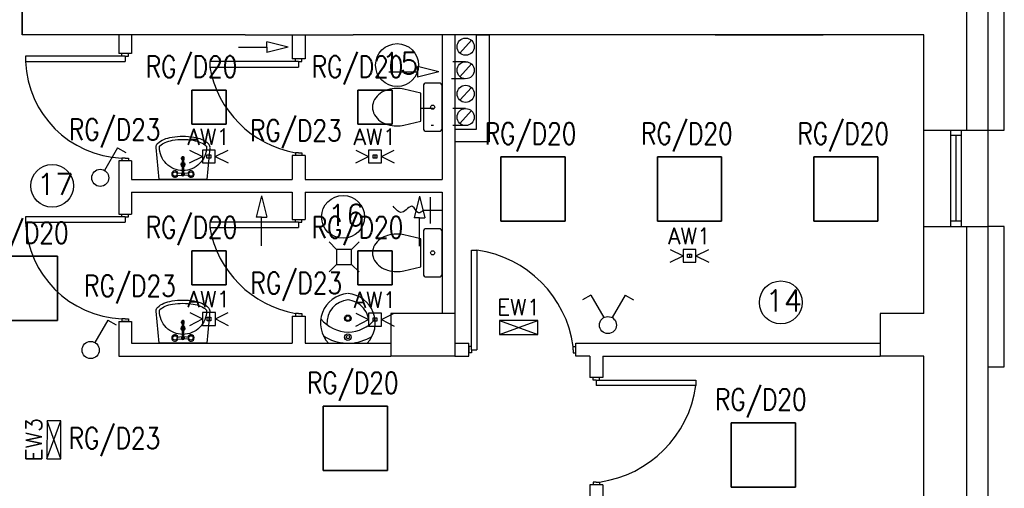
# Model space of a CAD drawing. Header units: inches. Extents: x 6268 to 12323, y 5221 to 42059.
# Tile 77 of 98: x 9525 to 10445, y 31059 to 31496. Entities that reach past the tile are written whole.
import ezdxf
from ezdxf.enums import TextEntityAlignment as Align

# ---------------------------------------------------------------- set-up
doc = ezdxf.new("R2010")
doc.units = ezdxf.units.IN
doc.header["$MEASUREMENT"] = 0
doc.linetypes.add('ACAD_ISO03W100', pattern=[30, 12, -18])
doc.layers.add('2DE_NUMEL', color=1, linetype='Continuous', lineweight=20)
doc.layers.add('DLXLUM', color=1, linetype='Continuous')
doc.layers.add('E_OPRAWY_LUXIONA', color=14, linetype='Continuous')
doc.styles.add('CP_ATTR', font='romans.shx')
doc.styles.get("Standard").update_dxf_attribs({"font": 'txt.shx'})

# ---------------------------------------------------------------- blocks, each defined once
blk = doc.blocks.new('*U1350')
for p, q in [((30, 30), (-30, 30)), ((-30, 30), (-30, -30)), ((-30, -30), (-30, 30)), ((-30, 30), (-30, 30)), ((-30, 30), (-30, -30)), ((30, 30), (-30, 30)), ((-30, 30), (-30, 30)), ((-30, 30), (30, 30)), ((-30, -30), (-30, 30)), ((-30, 30), (30, 30)), ((30, -30), (30, 30)), ((30, 30), (30, 30)), ((30, -30), (30, 30)), ((30, 30), (30, 30)), ((30, 30), (30, -30)), ((30, 30), (30, -30)), ((-30, -30), (30, -30)), ((-30, -30), (30, -30)), ((30, -30), (-30, -30)), ((-30, -30), (-30, -30)), ((-30, -30), (-30, -30)), ((30, -30), (-30, -30)), ((30, -30), (30, -30)), ((30, -30), (30, -30))]:
    blk.add_line(p, q)
blk = doc.blocks.new('*U1375')
for p, q in [((30, 30), (-30, 30)), ((-30, 30), (-30, -30)), ((-30, 30), (-30, -30)), ((-30, -30), (-30, 30)), ((-30, 30), (-30, 30)), ((30, 30), (-30, 30)), ((-30, 30), (-30, 30)), ((-30, 30), (30, 30)), ((-30, -30), (-30, 30)), ((-30, 30), (30, 30)), ((30, -30), (30, 30)), ((30, 30), (30, 30)), ((30, 30), (30, 30)), ((30, 30), (30, -30)), ((30, -30), (30, 30)), ((30, 30), (30, -30)), ((-30, -30), (30, -30)), ((30, -30), (-30, -30)), ((-30, -30), (-30, -30)), ((-30, -30), (30, -30)), ((-30, -30), (-30, -30)), ((30, -30), (-30, -30)), ((30, -30), (30, -30)), ((30, -30), (30, -30))]:
    blk.add_line(p, q)
blk = doc.blocks.new('*U1389')
for p, q in [((16, 16), (-16, 16)), ((-16, 16), (-16, -16)), ((-16, 16), (-16, -16)), ((-16, -16), (-16, 16)), ((-16, 16), (-16, 16)), ((16, 16), (-16, 16)), ((-16, 16), (-16, 16)), ((-16, 16), (16, 16)), ((-16, -16), (-16, 16)), ((-16, 16), (16, 16)), ((16, -16), (16, 16)), ((16, 16), (16, 16)), ((16, -16), (16, 16)), ((16, 16), (16, 16)), ((16, 16), (16, -16)), ((16, 16), (16, -16)), ((-16, -16), (16, -16)), ((-16, -16), (16, -16)), ((16, -16), (-16, -16)), ((-16, -16), (-16, -16)), ((-16, -16), (-16, -16)), ((16, -16), (-16, -16)), ((16, -16), (16, -16)), ((16, -16), (16, -16))]:
    blk.add_line(p, q)
blk = doc.blocks.new('*U1390')
for p, q in [((16, 16), (-16, 16)), ((-16, 16), (-16, -16)), ((-16, 16), (-16, -16)), ((-16, -16), (-16, 16)), ((-16, 16), (-16, 16)), ((16, 16), (-16, 16)), ((-16, 16), (-16, 16)), ((-16, 16), (16, 16)), ((-16, -16), (-16, 16)), ((-16, 16), (16, 16)), ((16, -16), (16, 16)), ((16, 16), (16, 16)), ((16, -16), (16, 16)), ((16, 16), (16, 16)), ((16, 16), (16, -16)), ((16, 16), (16, -16)), ((-16, -16), (16, -16)), ((-16, -16), (16, -16)), ((16, -16), (-16, -16)), ((-16, -16), (-16, -16)), ((-16, -16), (-16, -16)), ((16, -16), (-16, -16)), ((16, -16), (16, -16)), ((16, -16), (16, -16))]:
    blk.add_line(p, q)
blk = doc.blocks.new('*U1392')
for p, q in [((16, 16), (-16, 16)), ((-16, 16), (-16, -16)), ((-16, -16), (-16, 16)), ((-16, 16), (-16, 16)), ((-16, 16), (-16, -16)), ((16, 16), (-16, 16)), ((-16, 16), (-16, 16)), ((-16, 16), (16, 16)), ((-16, -16), (-16, 16)), ((-16, 16), (16, 16)), ((16, -16), (16, 16)), ((16, 16), (16, 16)), ((16, -16), (16, 16)), ((16, 16), (16, 16)), ((16, 16), (16, -16)), ((16, 16), (16, -16)), ((-16, -16), (16, -16)), ((-16, -16), (16, -16)), ((16, -16), (-16, -16)), ((-16, -16), (-16, -16)), ((-16, -16), (-16, -16)), ((16, -16), (-16, -16)), ((16, -16), (16, -16)), ((16, -16), (16, -16))]:
    blk.add_line(p, q)
blk = doc.blocks.new('*U1393')
for p, q in [((16, 16), (-16, 16)), ((-16, 16), (-16, -16)), ((-16, -16), (-16, 16)), ((-16, 16), (-16, 16)), ((-16, 16), (-16, -16)), ((16, 16), (-16, 16)), ((-16, 16), (-16, 16)), ((-16, 16), (16, 16)), ((-16, -16), (-16, 16)), ((-16, 16), (16, 16)), ((16, -16), (16, 16)), ((16, 16), (16, 16)), ((16, -16), (16, 16)), ((16, 16), (16, 16)), ((16, 16), (16, -16)), ((16, 16), (16, -16)), ((-16, -16), (16, -16)), ((16, -16), (-16, -16)), ((-16, -16), (-16, -16)), ((-16, -16), (16, -16)), ((-16, -16), (-16, -16)), ((16, -16), (-16, -16)), ((16, -16), (16, -16)), ((16, -16), (16, -16))]:
    blk.add_line(p, q)
blk = doc.blocks.new('*U1395')
for p, q in [((30, 30), (-30, 30)), ((-30, 30), (-30, -30)), ((-30, 30), (-30, -30)), ((-30, -30), (-30, 30)), ((-30, 30), (-30, 30)), ((30, 30), (-30, 30)), ((-30, 30), (-30, 30)), ((-30, 30), (30, 30)), ((-30, -30), (-30, 30)), ((-30, 30), (30, 30)), ((30, -30), (30, 30)), ((30, 30), (30, 30)), ((30, -30), (30, 30)), ((30, 30), (30, 30)), ((30, 30), (30, -30)), ((30, 30), (30, -30)), ((-30, -30), (30, -30)), ((-30, -30), (30, -30)), ((30, -30), (-30, -30)), ((-30, -30), (-30, -30)), ((-30, -30), (-30, -30)), ((30, -30), (-30, -30)), ((30, -30), (30, -30)), ((30, -30), (30, -30))]:
    blk.add_line(p, q)
blk = doc.blocks.new('*U1396')
for p, q in [((30, 30), (-30, 30)), ((-30, 30), (-30, -30)), ((-30, 30), (-30, -30)), ((-30, -30), (-30, 30)), ((-30, 30), (-30, 30)), ((30, 30), (-30, 30)), ((-30, 30), (-30, 30)), ((-30, 30), (30, 30)), ((-30, -30), (-30, 30)), ((-30, 30), (30, 30)), ((30, -30), (30, 30)), ((30, 30), (30, 30)), ((30, -30), (30, 30)), ((30, 30), (30, 30)), ((30, 30), (30, -30)), ((30, 30), (30, -30)), ((-30, -30), (30, -30)), ((-30, -30), (30, -30)), ((30, -30), (-30, -30)), ((-30, -30), (-30, -30)), ((-30, -30), (-30, -30)), ((30, -30), (-30, -30)), ((30, -30), (30, -30)), ((30, -30), (30, -30))]:
    blk.add_line(p, q)
blk = doc.blocks.new('*U1397')
for p, q in [((30, 30), (-30, 30)), ((-30, 30), (-30, -30)), ((-30, 30), (-30, -30)), ((-30, -30), (-30, 30)), ((-30, 30), (-30, 30)), ((30, 30), (-30, 30)), ((-30, 30), (-30, 30)), ((-30, 30), (30, 30)), ((-30, -30), (-30, 30)), ((-30, 30), (30, 30)), ((30, -30), (30, 30)), ((30, 30), (30, 30)), ((30, -30), (30, 30)), ((30, 30), (30, 30)), ((30, 30), (30, -30)), ((30, 30), (30, -30)), ((-30, -30), (30, -30)), ((-30, -30), (30, -30)), ((30, -30), (-30, -30)), ((-30, -30), (-30, -30)), ((-30, -30), (-30, -30)), ((30, -30), (-30, -30)), ((30, -30), (30, -30)), ((30, -30), (30, -30))]:
    blk.add_line(p, q)
blk = doc.blocks.new('*U1401')
for p, q in [((30, 30), (-30, 30)), ((-30, 30), (-30, -30)), ((-30, 30), (-30, -30)), ((-30, -30), (-30, 30)), ((-30, 30), (-30, 30)), ((30, 30), (-30, 30)), ((-30, 30), (-30, 30)), ((-30, 30), (30, 30)), ((-30, -30), (-30, 30)), ((-30, 30), (30, 30)), ((30, -30), (30, 30)), ((30, 30), (30, 30)), ((30, -30), (30, 30)), ((30, 30), (30, 30)), ((30, 30), (30, -30)), ((30, 30), (30, -30)), ((-30, -30), (30, -30)), ((-30, -30), (-30, -30)), ((-30, -30), (30, -30)), ((30, -30), (-30, -30)), ((-30, -30), (-30, -30)), ((30, -30), (-30, -30)), ((30, -30), (30, -30)), ((30, -30), (30, -30))]:
    blk.add_line(p, q)
blk = doc.blocks.new('CPEL_2598')
for p, q in [((-0.4, 0.7), (-0.594, 0.589)), ((-0.4, 0.7), (-0.099, 0.174)), ((0.4, 0.7), (0.099, 0.174)), ((0.4, 0.7), (0.594, 0.589))]:
    blk.add_line(p, q)
blk.add_circle((0, 0), 0.2)
at = {"linetype": 'ByBlock', "style": 'CP_ATTR', "flags": 9}
for tag, p in [('NAME', (-0.092, -0.018)), ('GROUP', (-0.092, -0.018)), ('NUMBER', (-0.092, -0.018)), ('PRODUCER', (-0.092, -0.018)), ('ARTICLE', (-0.092, -0.018)), ('CHARACTER', (-0.092, -0.018)), ('VOLTAGE', (-0.092, -0.019)), ('WEIGHT', (-0.092, -0.018)), ('OTHER', (-0.092, -0.018)), ('PRODUCT-TYPE', (-0.092, -0.019)), ('ORDER-NO', (-0.092, -0.019)), ('POWER', (-0.092, -0.019))]:
    blk.add_attdef(tag, text='', height=0.00005, dxfattribs=at).set_placement(p, align=Align.MIDDLE_LEFT)
blk = doc.blocks.new('CPEL_25941')
for q in [(0.099, 0.174), (0.594, 0.589)]:
    blk.add_line((0.4, 0.7), q)
blk.add_circle((0, 0), 0.2)
at = {"linetype": 'ByBlock', "style": 'CP_ATTR', "flags": 9}
for tag, p in [('NAME', (-0.092, -0.018)), ('GROUP', (-0.092, -0.018)), ('NUMBER', (-0.092, -0.018)), ('PRODUCER', (-0.092, -0.018)), ('ARTICLE', (-0.092, -0.018)), ('CHARACTER', (-0.092, -0.018)), ('VOLTAGE', (-0.092, -0.019)), ('WEIGHT', (-0.092, -0.018)), ('OTHER', (-0.092, -0.018)), ('PRODUCT-TYPE', (-0.092, -0.019)), ('ORDER-NO', (-0.092, -0.019)), ('POWER', (-0.092, -0.019))]:
    blk.add_attdef(tag, text='', height=0.00005, dxfattribs=at).set_placement(p, align=Align.MIDDLE_LEFT)
blk = doc.blocks.new('AW11')
at = {"layer": 'E_OPRAWY_LUXIONA'}
for p, q in [((-18, 6), (-6, 0)), ((-18, -6), (-6, 0)), ((0, 1.58), (0, -1.58)), ((6, 0), (18, 6)), ((6, 0), (18, -6))]:
    blk.add_line(p, q, dxfattribs=at)
for points in [[(-6, -6), (6, -6), (6, 6), (-6, 6)], [(-1.8, 1.58), (1.8, 1.58), (1.8, -1.58), (-1.8, -1.58)]]:
    blk.add_lwpolyline(points, close=True, dxfattribs=at)
blk.add_attdef('B', text='', height=8, dxfattribs=at).set_placement((0, 11), align=Align.CENTER)
blk = doc.blocks.new('EWW1')
at = {"layer": 'E_OPRAWY_LUXIONA'}
for p, q in [((262874.5, -591188.3), (263230.5, -591318.3)), ((262874.5, -591318.3), (263230.5, -591188.3))]:
    blk.add_line(p, q, dxfattribs=at)
at = {"layer": 'E_OPRAWY_LUXIONA', "ltscale": 0.1}
blk.add_lwpolyline([(262874.5, -591318.3), (263230.5, -591318.3), (263230.5, -591188.3), (262874.5, -591188.3)], close=True, dxfattribs=at)
at = {"layer": 'E_OPRAWY_LUXIONA'}
blk.add_attdef('H', text='', height=77.4, dxfattribs=at).set_placement((263052.5, -591139.9), align=Align.CENTER)
blk = doc.blocks.new('cp_num_el')
at = {"linetype": 'ByBlock', "style": 'CP_ATTR', "width": 0.8, "flags": 12}
blk.add_attdef('VAL', (0, 0), '', height=1, dxfattribs=at)

msp = doc.modelspace()

# ---------------------------------------------------------------- linework, layer by layer
for p, q in [((9527.543, 31481.907), (9527.543, 31549.907)), ((9527.543, 31549.907), (9527.543, 31481.907)), ((10444.543, 31392.907), (10444.414, 31531.907)), ((10409.543, 31392.907), (10409.543, 31519.907)), ((10429.543, 31392.907), (10429.543, 31524.907)), ((9735.543, 31481.907), (9527.543, 31481.907)), ((9617.543, 31481.907), (9527.543, 31481.907)), ((9617.543, 31481.907), (9617.543, 31464.407)), ((9629.543, 31481.907), (9629.543, 31464.407)), ((9755.837, 31470.477), (9755.837, 31475.477)), ((9775.837, 31470.477), (9755.837, 31475.477)), ((9779.543, 31481.907), (9779.543, 31459.407)), ((9791.543, 31481.907), (9791.543, 31459.407)), ((10174.543, 31481.907), (9836.543, 31481.907)), ((9919.543, 31481.907), (9919.543, 31346.907)), ((10369.543, 31481.907), (9931.543, 31481.907)), ((9931.543, 31481.907), (9931.543, 31221.907)), ((9931.543, 31481.907), (9931.543, 31393.907)), ((9936.234, 31464.886), (9946.853, 31476.855)), ((9951.543, 31393.907), (9951.543, 31481.907)), ((9951.543, 31481.907), (9963.543, 31481.907)), ((9963.543, 31481.907), (9963.543, 31381.907)), ((10174.543, 31481.907), (10275.543, 31481.907)), ((10369.543, 31481.907), (10275.543, 31481.907)), ((10369.543, 31392.907), (10369.543, 31481.907)), ((9629.543, 31464.407), (9617.543, 31464.407)), ((9620.543, 31461.907), (9620.543, 31464.407)), ((9626.543, 31461.907), (9626.543, 31464.407)), ((9729.28, 31470.477), (9755.837, 31470.477)), ((9755.837, 31470.477), (9755.837, 31465.477)), ((9775.837, 31470.477), (9755.837, 31465.477)), ((9620.543, 31461.907), (9530.543, 31461.907)), ((9530.543, 31461.907), (9530.543, 31456.907)), ((9530.543, 31456.907), (9623.543, 31456.907)), ((9623.543, 31461.907), (9620.543, 31461.907)), ((9623.543, 31461.907), (9623.543, 31456.907)), ((9623.543, 31461.907), (9626.543, 31461.907)), ((9782.543, 31456.907), (9702.543, 31456.907)), ((9702.543, 31456.907), (9702.543, 31451.907)), ((9791.543, 31459.407), (9779.543, 31459.407)), ((9782.543, 31456.907), (9782.543, 31459.407)), ((9785.543, 31456.907), (9782.543, 31456.907)), ((9785.543, 31456.907), (9785.543, 31451.907)), ((9785.543, 31456.907), (9788.543, 31456.907)), ((9788.543, 31456.907), (9788.543, 31459.407)), ((9936.234, 31442.886), (9946.853, 31454.855)), ((9702.543, 31451.907), (9785.543, 31451.907)), ((9869.944, 31447.503), (9896.5, 31447.503)), ((9896.5, 31447.503), (9896.5, 31452.503)), ((9916.5, 31447.503), (9896.5, 31452.503)), ((9896.5, 31447.503), (9896.5, 31442.503)), ((9916.5, 31447.503), (9896.5, 31442.503)), ((9936.234, 31420.886), (9946.853, 31432.855)), ((9936.234, 31399.184), (9946.853, 31411.153)), ((9931.543, 31393.907), (9951.543, 31393.907)), ((10369.543, 31392.907), (10429.543, 31392.907)), ((10369.543, 31302.907), (10369.543, 31392.907)), ((10369.543, 31302.907), (10369.543, 31392.907)), ((10394.543, 31302.907), (10394.543, 31392.907)), ((10404.543, 31302.907), (10404.543, 31392.907)), ((10429.543, 31302.907), (10429.543, 31392.907)), ((10429.543, 31302.907), (10429.543, 31392.907)), ((10429.543, 31392.907), (10444.543, 31392.907)), ((9963.543, 31381.907), (9931.543, 31381.907)), ((10404.543, 31387.907), (10394.543, 31387.907)), ((10399.543, 31307.907), (10399.543, 31387.907)), ((9785.543, 31371.907), (9782.543, 31371.907)), ((9782.543, 31371.907), (9782.543, 31369.407)), ((9785.543, 31371.907), (9788.543, 31371.907)), ((9788.543, 31371.907), (9788.543, 31369.407)), ((9617.543, 31364.407), (9617.543, 31314.407)), ((9629.543, 31364.407), (9617.543, 31364.407)), ((9623.543, 31366.907), (9620.543, 31366.907)), ((9620.543, 31366.907), (9620.543, 31364.407)), ((9623.543, 31366.907), (9626.543, 31366.907)), ((9626.543, 31366.907), (9626.543, 31364.407)), ((9629.543, 31364.407), (9629.543, 31346.907)), ((9676.261, 31366.11), (9676.261, 31366.99)), ((9779.543, 31369.407), (9779.543, 31346.907)), ((9791.543, 31369.407), (9779.543, 31369.407)), ((9791.543, 31369.407), (9791.543, 31346.907)), ((9629.543, 31346.907), (9779.543, 31346.907)), ((9671.81, 31352.782), (9676.661, 31353.146)), ((9671.81, 31351.038), (9676.661, 31350.674)), ((9678.36, 31353.146), (9683.211, 31352.782)), ((9683.211, 31351.038), (9678.36, 31350.674)), ((9791.543, 31346.907), (9919.543, 31346.907)), ((9629.543, 31334.907), (9629.543, 31314.407)), ((9629.543, 31334.907), (9779.543, 31334.907)), ((9750.906, 31331.571), (9745.906, 31311.571)), ((9750.906, 31331.571), (9755.906, 31311.571)), ((9779.543, 31334.907), (9779.543, 31309.407)), ((9791.543, 31334.907), (9791.543, 31309.407)), ((9791.543, 31334.907), (9919.543, 31334.907)), ((9898.542, 31331.191), (9893.542, 31311.191)), ((9898.542, 31331.191), (9903.542, 31311.191)), ((9908.559, 31305.689), (9908.559, 31330.396)), ((9919.543, 31334.907), (9919.543, 31221.907)), ((9919.543, 31318.043), (9902.274, 31318.043)), ((9620.543, 31311.907), (9530.543, 31311.907)), ((9530.543, 31311.907), (9530.543, 31306.907)), ((9617.543, 31314.407), (9629.543, 31314.407)), ((9620.543, 31311.907), (9620.543, 31314.407)), ((9620.543, 31314.407), (9626.543, 31314.407)), ((9623.543, 31311.907), (9620.543, 31311.907)), ((9623.543, 31311.907), (9623.543, 31306.907)), ((9623.543, 31311.907), (9626.543, 31311.907)), ((9626.543, 31311.907), (9626.543, 31314.407)), ((9750.906, 31311.571), (9745.906, 31311.571)), ((9750.906, 31285.014), (9750.906, 31311.571)), ((9750.906, 31311.571), (9755.906, 31311.571)), ((9779.543, 31309.407), (9791.543, 31309.407)), ((9782.543, 31306.907), (9782.543, 31309.407)), ((9788.543, 31306.907), (9788.543, 31309.407)), ((9898.542, 31311.191), (9893.542, 31311.191)), ((9898.542, 31284.634), (9898.542, 31311.191)), ((9898.542, 31311.191), (9903.542, 31311.191)), ((10404.543, 31307.907), (10394.543, 31307.907)), ((10404.543, 31302.907), (10404.543, 31307.907)), ((9530.543, 31306.907), (9623.543, 31306.907)), ((9782.543, 31306.907), (9702.543, 31306.907)), ((9702.543, 31306.907), (9702.543, 31301.907)), ((9702.543, 31301.907), (9785.543, 31301.907)), ((9785.543, 31306.907), (9782.543, 31306.907)), ((9785.543, 31306.907), (9785.543, 31301.907)), ((9785.543, 31306.907), (9788.543, 31306.907)), ((10369.543, 31221.907), (10369.543, 31302.907)), ((10369.543, 31302.907), (10429.543, 31302.907)), ((10409.543, 30587.907), (10409.543, 31302.907)), ((10429.543, 30567.907), (10429.543, 31302.907)), ((10444.543, 31302.907), (10429.543, 31302.907)), ((10444.543, 31171.907), (10444.543, 31302.907)), ((9814.032, 31288.542), (9821.032, 31281.542)), ((9835.032, 31281.542), (9821.032, 31281.542)), ((9821.032, 31281.542), (9821.032, 31267.542)), ((9842.032, 31288.542), (9835.032, 31281.542)), ((9835.032, 31274.542), (9835.032, 31281.542)), ((9835.032, 31267.542), (9835.032, 31281.542)), ((9947.043, 31190.907), (9947.043, 31280.907)), ((9947.043, 31280.907), (9952.043, 31280.907)), ((9952.043, 31280.907), (9952.043, 31187.907)), ((9814.032, 31260.542), (9821.032, 31267.542)), ((9821.032, 31267.542), (9835.032, 31267.542)), ((9842.032, 31260.542), (9835.032, 31267.542)), ((9623.543, 31216.907), (9620.543, 31216.907)), ((9620.543, 31216.907), (9620.543, 31214.407)), ((9623.543, 31216.907), (9626.543, 31216.907)), ((9626.543, 31216.907), (9626.543, 31214.407)), ((9779.543, 31219.407), (9779.543, 31193.907)), ((9779.543, 31219.407), (9791.543, 31219.407)), ((9785.543, 31221.907), (9782.543, 31221.907)), ((9782.543, 31221.907), (9782.543, 31219.407)), ((9785.543, 31221.907), (9788.543, 31221.907)), ((9788.543, 31221.907), (9788.543, 31219.407)), ((9791.543, 31219.407), (9791.543, 31193.907)), ((9931.543, 31221.907), (9871.543, 31221.907)), ((9871.543, 31221.907), (9871.543, 31181.907)), ((9931.543, 31221.907), (9931.543, 31181.907)), ((10369.543, 31221.907), (10328.543, 31221.907)), ((10328.543, 31221.907), (10328.543, 31181.907)), ((9617.543, 31214.407), (9617.543, 31181.907)), ((9617.543, 31214.407), (9629.543, 31214.407)), ((9626.543, 31214.407), (9620.543, 31214.407)), ((9629.543, 31214.407), (9629.543, 31193.907)), ((9676.261, 31213.11), (9676.261, 31213.99)), ((9671.81, 31199.782), (9676.661, 31200.146)), ((9671.81, 31198.038), (9676.661, 31197.674)), ((9678.36, 31200.146), (9683.211, 31199.782)), ((9683.211, 31198.038), (9678.36, 31197.674)), ((9629.543, 31193.907), (9779.543, 31193.907)), ((9791.543, 31193.907), (9871.543, 31193.907)), ((9944.543, 31181.907), (9944.543, 31193.907)), ((9947.043, 31190.907), (9944.543, 31190.907)), ((9944.543, 31190.907), (9944.543, 31184.907)), ((9947.043, 31187.907), (9947.043, 31190.907)), ((10042.043, 31187.907), (10042.043, 31190.907)), ((10042.043, 31190.907), (10044.543, 31190.907)), ((10044.543, 31181.907), (10044.543, 31193.907)), ((9617.543, 31181.907), (9871.543, 31181.907)), ((9931.543, 31181.907), (9871.543, 31181.907)), ((9931.543, 31181.907), (9944.543, 31181.907)), ((9947.043, 31184.907), (9944.543, 31184.907)), ((9947.043, 31187.907), (9952.043, 31187.907)), ((9947.043, 31187.907), (9947.043, 31184.907)), ((10042.043, 31187.907), (10042.043, 31184.907)), ((10042.043, 31184.907), (10044.543, 31184.907)), ((10057.543, 31181.907), (10044.543, 31181.907)), ((10057.543, 31181.907), (10057.543, 31161.907)), ((10069.543, 31181.907), (10069.543, 31161.907)), ((10069.543, 31181.907), (10069.543, 31161.907)), ((10369.543, 31181.907), (10328.543, 31181.907)), ((10369.543, 30627.907), (10369.543, 31181.907)), ((10369.543, 30627.907), (10369.543, 31181.907)), ((10429.543, 31171.907), (10444.543, 31171.907)), ((10069.543, 31161.907), (10057.543, 31161.907)), ((10060.543, 31159.407), (10060.543, 31161.907)), ((10066.543, 31161.907), (10060.543, 31161.907)), ((10066.543, 31159.407), (10066.543, 31161.907)), ((10063.543, 31159.407), (10060.543, 31159.407)), ((10063.543, 31159.407), (10063.543, 31154.407)), ((10063.543, 31159.407), (10066.543, 31159.407)), ((10156.543, 31154.407), (10063.543, 31154.407)), ((10066.543, 31159.407), (10156.543, 31159.407)), ((10156.543, 31159.407), (10156.543, 31154.407)), ((10057.543, 31061.907), (10057.543, 30627.907)), ((10069.543, 31061.907), (10057.543, 31061.907)), ((10063.543, 31064.407), (10060.543, 31064.407)), ((10060.543, 31064.407), (10060.543, 31061.907)), ((10063.543, 31064.407), (10066.543, 31064.407)), ((10066.543, 31064.407), (10066.543, 31061.907)), ((10069.543, 31061.907), (10069.543, 30627.907))]:
    msp.add_line(p, q)
at = {"linetype": 'Continuous'}
for p, q in [((9735.543, 31481.907), (9836.543, 31481.907)), ((9931.543, 31193.907), (9944.543, 31193.907)), ((10044.543, 31193.907), (10328.543, 31193.907)), ((9931.543, 31181.907), (9944.543, 31181.907)), ((10069.543, 31181.907), (10328.543, 31181.907))]:
    msp.add_line(p, q, dxfattribs=at)
at = {"linetype": 'ACAD_ISO03W100'}
for p, q in [((9941.543, 31456.87), (9919.543, 31456.87)), ((9940.407, 31440.87), (9919.543, 31440.87)), ((9941.543, 31413.168), (9889.446, 31413.168)), ((9941.543, 31397.168), (9909.446, 31397.168))]:
    msp.add_line(p, q, dxfattribs=at)
for points in [[(9527.543, 31481.907), (9527.543, 31549.907)], [(9883.827, 31397.7), (9899.56, 31401.334), (9899.56, 31427.481), (9883.827, 31431.114)], [(9883.827, 31261.7), (9899.56, 31265.334), (9899.56, 31291.481), (9883.827, 31295.114)]]:
    msp.add_lwpolyline(points)
for points in [[(9902.043, 31434.407), (9902.043, 31394.407, 0.4142136), (9904.543, 31391.907), (9917.043, 31391.907, 0.4142136), (9919.543, 31394.407), (9919.543, 31434.407, 0.4142136), (9917.043, 31436.907), (9904.543, 31436.907, 0.4142136)], [(9902.043, 31298.407), (9902.043, 31258.407, 0.4142136), (9904.543, 31255.907), (9917.043, 31255.907, 0.4142136), (9919.543, 31258.407), (9919.543, 31298.407, 0.4142136), (9917.043, 31300.907), (9904.543, 31300.907, 0.4142136)]]:
    msp.add_lwpolyline(points, format="xyb", close=True)
for points in [[(9856.441, 31421.464, 0.1321382), (9854.543, 31414.407, 0.1321382), (9856.441, 31407.351)], [(9868.697, 31398.116, 0.0720394), (9877.043, 31396.907, 0.0582401), (9883.827, 31397.7)], [(9702.492, 31376.867), (9699.751, 31346.907), (9655.27, 31346.907), (9652.529, 31376.867, -0.0228092), (9652.511, 31377.274, -0.2034528), (9653.876, 31380.492, -0.0971632), (9659.833, 31384.345, -0.0541309), (9667.317, 31386.436, -0.0410715), (9677.511, 31387.274, -0.0410715), (9687.704, 31386.436, -0.0541309), (9695.188, 31384.345, -0.0971632), (9701.145, 31380.492, -0.2034528), (9702.511, 31377.274, -0.2034528)], [(9655.517, 31377.14, -0.0228092), (9655.511, 31377.274, -0.2034528), (9655.96, 31378.334, -0.0971632), (9660.947, 31381.56, -0.0541309), (9667.807, 31383.476, -0.0410715), (9677.511, 31384.274, -0.0410715), (9687.214, 31383.476, -0.0541309), (9694.074, 31381.56, -0.0971632), (9699.061, 31378.334, -0.2034528), (9699.511, 31377.274, -0.0984914), (9697.836, 31368.855, -0.0984914), (9693.067, 31361.718, -0.0984914), (9685.93, 31356.949, -0.0984914), (9677.511, 31355.274, -0.0984914), (9669.092, 31356.949, -0.0984914), (9661.954, 31361.718, -0.0984914), (9657.185, 31368.855, -0.0984914), (9655.511, 31377.274)], [(9676.354, 31366.554, 0.104546), (9676.261, 31366.11, 0.104546), (9676.354, 31365.666, 0.1007965), (9676.627, 31365.283)], [(9678.761, 31366.11), (9678.761, 31366.99, 0.104546), (9678.667, 31367.434, 0.1007965), (9678.395, 31367.817, 0.0959107), (9677.993, 31368.07, 0.0927204), (9677.511, 31368.16, 0.0927204), (9677.029, 31368.07, 0.0959107), (9676.627, 31367.817, 0.1007965), (9676.354, 31367.434)], [(9677.511, 31367.28, 0.0927204), (9677.029, 31367.19, 0.0959107), (9676.627, 31366.937, 0.1007965), (9676.354, 31366.554)], [(9676.72, 31366.392, 0.104546), (9676.661, 31366.11), (9676.661, 31351.91, 1), (9678.361, 31351.91), (9678.361, 31366.11, 0.104546), (9678.301, 31366.392)], [(9678.667, 31366.554, 0.1007965), (9678.395, 31366.937, 0.0959107), (9677.993, 31367.19)], [(9678.361, 31365.252, 0.0091413), (9678.395, 31365.283, 0.1007965), (9678.667, 31365.666, 0.104546), (9678.761, 31366.11, 0.104546), (9678.667, 31366.554)], [(9856.441, 31285.464, 0.1321382), (9854.543, 31278.407, 0.1321382), (9856.441, 31271.351)], [(9868.697, 31262.116, 0.0720394), (9877.043, 31260.907, 0.0582401), (9883.827, 31261.7)], [(9702.492, 31223.867), (9699.751, 31193.907), (9655.27, 31193.907), (9652.529, 31223.867, -0.0228092), (9652.511, 31224.274, -0.2034528), (9653.876, 31227.492, -0.0971632), (9659.833, 31231.345, -0.0541309), (9667.317, 31233.436, -0.0410715), (9677.511, 31234.274, -0.0410715), (9687.704, 31233.436, -0.0541309), (9695.188, 31231.345, -0.0971632), (9701.145, 31227.492, -0.2034528), (9702.511, 31224.274, -0.2034528)], [(9655.517, 31224.14, -0.0228092), (9655.511, 31224.274, -0.2034528), (9655.96, 31225.334, -0.0971632), (9660.947, 31228.56, -0.0541309), (9667.807, 31230.476, -0.0410715), (9677.511, 31231.274, -0.0410715), (9687.214, 31230.476, -0.0541309), (9694.074, 31228.56, -0.0971632), (9699.061, 31225.334, -0.2034528), (9699.511, 31224.274, -0.0984914), (9697.836, 31215.855, -0.0984914), (9693.067, 31208.718, -0.0984914), (9685.93, 31203.949, -0.0984914), (9677.511, 31202.274, -0.0984914), (9669.092, 31203.949, -0.0984914), (9661.954, 31208.718, -0.0984914), (9657.185, 31215.855, -0.0984914), (9655.511, 31224.274)], [(9676.354, 31213.554, 0.104546), (9676.261, 31213.11, 0.104546), (9676.354, 31212.666, 0.1007965), (9676.627, 31212.283)], [(9678.761, 31213.11), (9678.761, 31213.99, 0.104546), (9678.667, 31214.434, 0.1007965), (9678.395, 31214.817, 0.0959107), (9677.993, 31215.07, 0.0927204), (9677.511, 31215.16, 0.0927204), (9677.029, 31215.07, 0.0959107), (9676.627, 31214.817, 0.1007965), (9676.354, 31214.434)], [(9677.511, 31214.28, 0.0927204), (9677.029, 31214.19, 0.0959107), (9676.627, 31213.937, 0.1007965), (9676.354, 31213.554)], [(9676.72, 31213.392, 0.104546), (9676.661, 31213.11), (9676.661, 31198.91, 1), (9678.361, 31198.91), (9678.361, 31213.11, 0.104546), (9678.301, 31213.392)], [(9678.667, 31213.554, 0.1007965), (9678.395, 31213.937, 0.0959107), (9677.993, 31214.19)], [(9678.361, 31212.252, 0.0091413), (9678.395, 31212.283, 0.1007965), (9678.667, 31212.666, 0.104546), (9678.761, 31213.11, 0.104546), (9678.667, 31213.554)]]:
    msp.add_lwpolyline(points, format="xyb")
for centre, radius in [((9877.487, 31453.715), 20), ((9941.543, 31470.87), 8), ((9941.543, 31448.87), 8), ((9941.543, 31426.87), 8), ((9910.793, 31414.407), 1.959), ((9941.543, 31405.168), 8), ((9555.41, 31340.934), 20), ((9670.011, 31351.91), 2), ((9685.011, 31351.91), 2), ((9827.049, 31311.969), 20), ((9910.793, 31278.407), 1.959), ((10235.782, 31232.151), 20), ((9831.543, 31217.267), 3.052), ((9831.543, 31217.267), 2.152), ((9670.011, 31198.91), 2), ((9685.011, 31198.91), 2), ((9831.543, 31199.67), 3.052), ((9831.543, 31199.67), 1.552)]:
    msp.add_circle(centre, radius)
for centre, radius, start, end in [((9624.271, 31460.635), 93.802, 182.277491, 267.722543), ((9799.915, 31469.279), 98.91, 190.115682, 259.884311), ((9872.66, 31412.058), 18.749, 125.537686, 149.890592), ((9875.31, 31408.348), 23.308, 106.481727, 125.537686), ((9877.043, 31402.491), 29.417, 90, 106.481727), ((9877.043, 31402.491), 29.417, 76.667411, 90), ((9872.66, 31416.756), 18.749, 210.109408, 234.462314), ((9875.31, 31420.466), 23.308, 234.462314, 253.518273), ((9677.357, 31366.99), 1.097, 156.126548, 180), ((9677.48, 31366.194), 1.248, 226.896519, 228.991514), ((9677.432, 31366.077), 0.778, 133.103481, 156.126548), ((9677.48, 31366.026), 0.848, 111.189371, 133.103481), ((9677.511, 31365.946), 0.934, 90, 111.189371), ((9677.511, 31365.946), 1.334, 68.810629, 90), ((9677.511, 31365.946), 0.934, 68.810629, 90), ((9677.542, 31366.026), 0.848, 46.896519, 68.810629), ((9677.59, 31366.077), 0.778, 23.873452, 46.896519), ((9670.011, 31351.91), 3, 18.479542, 341.520458), ((9677.511, 31360.774), 2, 115.150674, 244.849326), ((9677.511, 31360.774), 2, 295.150674, 64.849326), ((9685.011, 31351.91), 3, 198.479542, 161.520458), ((9677.511, 31351.91), 1.5, 124.518103, 55.481897), ((9624.271, 31310.635), 93.802, 182.277491, 267.722543), ((9799.915, 31319.279), 98.91, 190.115682, 259.884311), ((9872.66, 31276.058), 18.749, 125.537686, 149.890592), ((9875.31, 31272.348), 23.308, 106.481727, 125.537686), ((9877.043, 31266.491), 29.417, 90, 106.481727), ((9877.043, 31266.491), 29.417, 76.667411, 90), ((9937.452, 31176.316), 105.604, 7.942021, 82.057993), ((9872.66, 31280.756), 18.749, 210.109408, 234.462314), ((9875.31, 31284.466), 23.308, 234.462314, 253.518273), ((9833.561, 31212.892), 27.589, 94.707031, 223.483257), ((9833.561, 31212.892), 21.589, 94.707031, 184.316554), ((9829.525, 31212.892), 21.589, 354.470346, 85.292969), ((9829.525, 31212.892), 27.589, 316.516743, 85.292969), ((9832.812, 31239.215), 34.825, 220.262848, 268.39624), ((9830.862, 31239.215), 34.825, 271.60376, 318.317075), ((9677.511, 31207.774), 2, 115.150674, 244.849326), ((9677.357, 31213.99), 1.097, 156.126548, 180), ((9677.48, 31213.194), 1.248, 226.896519, 228.991514), ((9677.432, 31213.077), 0.778, 133.103481, 156.126548), ((9677.48, 31213.026), 0.848, 111.189371, 133.103481), ((9677.511, 31212.946), 0.934, 90, 111.189371), ((9677.511, 31212.946), 1.334, 68.810629, 90), ((9677.511, 31212.946), 0.934, 68.810629, 90), ((9677.542, 31213.026), 0.848, 46.896519, 68.810629), ((9677.59, 31213.077), 0.778, 23.873452, 46.896519), ((9677.511, 31207.774), 2, 295.150674, 64.849326), ((9670.011, 31198.91), 3, 18.479542, 341.520458), ((9677.511, 31198.91), 1.5, 124.518103, 55.481897), ((9685.011, 31198.91), 3, 198.479542, 161.520458), ((9832.812, 31239.215), 45.325, 237.960598, 266.434759), ((9830.929, 31239.074), 45.171, 272.746979, 300.80174), ((10051.952, 31168.999), 105.604, 277.942007, 352.057993)]:
    msp.add_arc(centre, radius, start, end)
msp.add_spline([(9902.274, 31318.043), (9897.586, 31315.79), (9891.901, 31321.736), (9882.118, 31316.318), (9873.789, 31322)], degree=3)

# ---------------------------------------------------------------- block references
at = {"layer": '2DE_NUMEL'}
ref = msp.add_blockref('cp_num_el', (9642.664, 31459.403), dxfattribs=dict(at, xscale=-20, yscale=20, zscale=15, rotation=179.9999999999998))
ref.add_attrib('VAL', 'RG/D20', (9642.664, 31442.203), dxfattribs={"layer": '0', "linetype": 'ByBlock', "height": 20, "rotation": 720, "style": 'CP_ATTR', "width": 0.8, "flags": 12})
ref = msp.add_blockref('cp_num_el', (9797.604, 31459.403), dxfattribs=dict(at, xscale=-20, yscale=20, zscale=15, rotation=179.9999999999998))
ref.add_attrib('VAL', 'RG/D20', (9797.604, 31442.203), dxfattribs={"layer": '0', "linetype": 'ByBlock', "height": 20, "rotation": 720, "style": 'CP_ATTR', "width": 0.8, "flags": 12})
ref = msp.add_blockref('cp_num_el', (9570.895, 31400.7), dxfattribs=dict(at, xscale=-20, yscale=20, zscale=15, rotation=179.9999999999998))
ref.add_attrib('VAL', 'RG/D23', (9570.895, 31383.5), dxfattribs={"layer": '0', "linetype": 'ByBlock', "height": 20, "rotation": 720, "style": 'CP_ATTR', "width": 0.8, "flags": 12})
ref = msp.add_blockref('cp_num_el', (9740.135, 31399.927), dxfattribs=dict(at, xscale=-20, yscale=20, zscale=15, rotation=179.9999999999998))
ref.add_attrib('VAL', 'RG/D23', (9740.135, 31382.727), dxfattribs={"layer": '0', "linetype": 'ByBlock', "height": 20, "rotation": 720, "style": 'CP_ATTR', "width": 0.8, "flags": 12})
ref = msp.add_blockref('cp_num_el', (9959.288, 31396.903), dxfattribs=dict(at, xscale=-20, yscale=20, zscale=15, rotation=179.9999999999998))
ref.add_attrib('VAL', 'RG/D20', (9959.288, 31379.703), dxfattribs={"layer": '0', "linetype": 'ByBlock', "height": 20, "rotation": 720, "style": 'CP_ATTR', "width": 0.8, "flags": 12})
ref = msp.add_blockref('cp_num_el', (10105.288, 31396.903), dxfattribs=dict(at, xscale=-20, yscale=20, zscale=15, rotation=179.9999999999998))
ref.add_attrib('VAL', 'RG/D20', (10105.288, 31379.703), dxfattribs={"layer": '0', "linetype": 'ByBlock', "height": 20, "rotation": 720, "style": 'CP_ATTR', "width": 0.8, "flags": 12})
ref = msp.add_blockref('cp_num_el', (10251.288, 31396.903), dxfattribs=dict(at, xscale=-20, yscale=20, zscale=15, rotation=179.9999999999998))
ref.add_attrib('VAL', 'RG/D20', (10251.288, 31379.703), dxfattribs={"layer": '0', "linetype": 'ByBlock', "height": 20, "rotation": 720, "style": 'CP_ATTR', "width": 0.8, "flags": 12})
ref = msp.add_blockref('cp_num_el', (9485.093, 31304.177), dxfattribs=dict(at, xscale=-20, yscale=20, zscale=15, rotation=179.9999999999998))
ref.add_attrib('VAL', 'RG/D20', (9485.093, 31286.977), dxfattribs={"layer": '0', "linetype": 'ByBlock', "height": 20, "rotation": 720, "style": 'CP_ATTR', "width": 0.8, "flags": 12})
ref = msp.add_blockref('cp_num_el', (9642.664, 31309.403), dxfattribs=dict(at, xscale=-20, yscale=20, zscale=15, rotation=179.9999999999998))
ref.add_attrib('VAL', 'RG/D20', (9642.664, 31292.203), dxfattribs={"layer": '0', "linetype": 'ByBlock', "height": 20, "rotation": 720, "style": 'CP_ATTR', "width": 0.8, "flags": 12})
ref = msp.add_blockref('cp_num_el', (9797.604, 31309.403), dxfattribs=dict(at, xscale=-20, yscale=20, zscale=15, rotation=179.9999999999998))
ref.add_attrib('VAL', 'RG/D20', (9797.604, 31292.203), dxfattribs={"layer": '0', "linetype": 'ByBlock', "height": 20, "rotation": 720, "style": 'CP_ATTR', "width": 0.8, "flags": 12})
ref = msp.add_blockref('cp_num_el', (9740.513, 31257.394), dxfattribs=dict(at, xscale=-20, yscale=20, zscale=15, rotation=179.9999999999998))
ref.add_attrib('VAL', 'RG/D23', (9740.513, 31240.194), dxfattribs={"layer": '0', "linetype": 'ByBlock', "height": 20, "rotation": 720, "style": 'CP_ATTR', "width": 0.8, "flags": 12})
ref = msp.add_blockref('cp_num_el', (9585.193, 31254.846), dxfattribs=dict(at, xscale=-20, yscale=20, zscale=15, rotation=179.9999999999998))
ref.add_attrib('VAL', 'RG/D23', (9585.193, 31237.646), dxfattribs={"layer": '0', "linetype": 'ByBlock', "height": 20, "rotation": 720, "style": 'CP_ATTR', "width": 0.8, "flags": 12})
ref = msp.add_blockref('cp_num_el', (9793.206, 31164.145), dxfattribs=dict(at, xscale=-20, yscale=20, zscale=15, rotation=179.9999999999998))
ref.add_attrib('VAL', 'RG/D20', (9793.206, 31146.945), dxfattribs={"layer": '0', "linetype": 'ByBlock', "height": 20, "rotation": 720, "style": 'CP_ATTR', "width": 0.8, "flags": 12})
ref = msp.add_blockref('cp_num_el', (10174.288, 31148.57), dxfattribs=dict(at, xscale=-20, yscale=20, zscale=15, rotation=179.9999999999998))
ref.add_attrib('VAL', 'RG/D20', (10174.288, 31131.37), dxfattribs={"layer": '0', "linetype": 'ByBlock', "height": 20, "rotation": 720, "style": 'CP_ATTR', "width": 0.8, "flags": 12})
ref = msp.add_blockref('cp_num_el', (9570.638, 31112.446), dxfattribs=dict(at, xscale=-20, yscale=20, zscale=15, rotation=179.9999999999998))
ref.add_attrib('VAL', 'RG/D23', (9570.638, 31095.246), dxfattribs={"layer": '0', "linetype": 'ByBlock', "height": 20, "rotation": 720, "style": 'CP_ATTR', "width": 0.8, "flags": 12})
at = {"layer": 'DLXLUM'}
for name, p in [('*U1389', (9701.92, 31414.407)), ('*U1390', (9856.859, 31414.407)), ('*U1395', (10004.543, 31337.907)), ('*U1396', (10150.543, 31337.907)), ('*U1397', (10296.543, 31337.907)), ('*U1392', (9701.92, 31264.407)), ('*U1393', (9856.859, 31264.407)), ('*U1375', (9530.349, 31245.182)), ('*U1350', (9838.462, 31105.149)), ('*U1401', (10219.543, 31089.574))]:
    msp.add_blockref(name, p, dxfattribs=at)
ref = msp.add_blockref('AW11', (9701.711, 31368.332), dxfattribs=at)
ref.add_attrib('B', 'AW1', dxfattribs={"layer": 'E_OPRAWY_LUXIONA', "height": 15}).set_placement((9701.711, 31379.332), align=Align.CENTER)
ref = msp.add_blockref('AW11', (9856.859, 31368.332), dxfattribs=at)
ref.add_attrib('B', 'AW1', dxfattribs={"layer": 'E_OPRAWY_LUXIONA', "height": 15}).set_placement((9856.859, 31379.332), align=Align.CENTER)
at = {"layer": 'DLXLUM', "xscale": 40, "yscale": 40, "zscale": 50}
for name, p in [('CPEL_25941', (9600.301, 31348.407)), ('CPEL_2598', (10074.4, 31210.923)), ('CPEL_25941', (9591.339, 31187.623))]:
    msp.add_blockref(name, p, dxfattribs=at)
at = {"layer": 'DLXLUM'}
ref = msp.add_blockref('AW11', (10150.543, 31275.608), dxfattribs=at)
ref.add_attrib('B', 'AW1', dxfattribs={"layer": 'E_OPRAWY_LUXIONA', "height": 15}).set_placement((10150.543, 31286.608), align=Align.CENTER)
ref = msp.add_blockref('AW11', (9701.83, 31216.632), dxfattribs=at)
ref.add_attrib('B', 'AW1', dxfattribs={"layer": 'E_OPRAWY_LUXIONA', "height": 15}).set_placement((9701.83, 31227.632), align=Align.CENTER)
ref = msp.add_blockref('AW11', (9856.871, 31216.056), dxfattribs=at)
ref.add_attrib('B', 'AW1', dxfattribs={"layer": 'E_OPRAWY_LUXIONA', "height": 15}).set_placement((9856.871, 31227.056), align=Align.CENTER)
at = {"layer": 'E_OPRAWY_LUXIONA'}
ref = msp.add_blockref('EWW1', (-16246.208, 90364.288), dxfattribs=dict(at, xscale=0.09999999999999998, yscale=0.09999999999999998, zscale=0.09999999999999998, rotation=359.9341344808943))
ref.add_attrib('H', 'EW1', dxfattribs={"height": 15, "rotation": 1079.934134}).set_placement((9991.069, 31220.097), align=Align.CENTER)
ref = msp.add_blockref('EWW1', (-49598.441, 4866.549), dxfattribs=dict(at, xscale=0.09999999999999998, yscale=0.09999999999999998, zscale=0.09999999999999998, rotation=89.93413448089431))
ref.add_attrib('H', 'EW3', dxfattribs={"height": 15, "rotation": 1169.934134}).set_placement((9545.75, 31103.826), align=Align.CENTER)

# ---------------------------------------------------------------- texts
at = {"char_height": 20, "attachment_point": 1}
for s, insert in [('15', (9863.137, 31465.339)), ('17', (9541.061, 31352.558)), ('16', (9812.7, 31323.593)), ('14', (10221.433, 31243.775))]:
    msp.add_mtext_dynamic_manual_height_columns(s, width=68.36029, gutter_width=12.5, heights=[-20], dxfattribs=dict(at, insert=insert))

doc.saveas('drawing.dxf')
